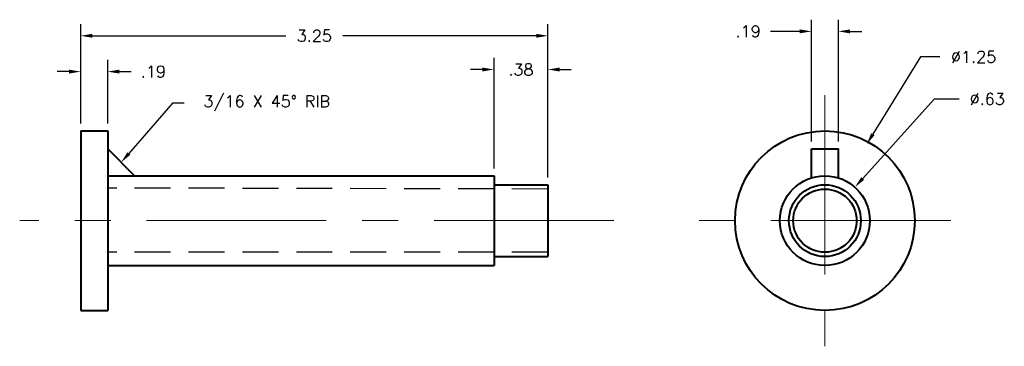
# Model space of a CAD drawing. Header units: inches. Extents: x 4.6 to 11.45, y 1.95 to 4.22.
import ezdxf

# ---------------------------------------------------------------- set-up
doc = ezdxf.new("R2010")
doc.units = ezdxf.units.IN
doc.header["$MEASUREMENT"] = 0
doc.linetypes.add('CENTER', pattern=[2, 1.25, -0.25, 0.25, -0.25])
doc.linetypes.add('HIDDEN', pattern=[0.375, 0.25, -0.125])
doc.layers.get('Defpoints').update_dxf_attribs({"color": 250})
for name, color, linetype, lineweight in [('CEN', 250, 'CENTER', 13), ('DIM', 250, 'Continuous', 13), ('HID', 250, 'HIDDEN', 25), ('OBJ', 250, 'Continuous', 40)]:
    doc.layers.add(name, color=color, linetype=linetype, lineweight=lineweight)
doc.styles.add('ROMANS', font='romans.shx')
doc.dimstyles.new('dim1', dxfattribs={"dimscale": 0, "dimtxt": 0.1, "dimasz": 0.1, "dimexe": 0.1, "dimexo": 0.0625, "dimgap": 0.09, "dimtad": 0, "dimtih": 1, "dimtoh": 1, "dimzin": 0, "dimdsep": 46, "dimtxsty": 'ROMANS', "dimcen": 0, "dimadec": 0, "dimazin": 0, "dimtfac": 1, "dimtofl": 0, "dimtmove": 0, "dimatfit": 3, "dimfxl": 1, "dimtolj": 1, "dimtzin": 0, "dimarcsym": 0})

# ---------------------------------------------------------------- blocks, each defined once
blk = doc.blocks.new('*D1')
at = {"layer": 'Defpoints', "color": 0, "transparency": 16777216}
for p in [(5.2152, 3.8618), (5.0277, 3.449), (5.2152, 3.449)]:
    blk.add_point(p, dxfattribs=at)
at = {"layer": 'DIM', "color": 0, "lineweight": -2, "transparency": 16777216}
for p, q in [((5.0277, 3.4999), (5.0277, 3.9432)), ((5.2152, 3.4999), (5.2152, 3.9432)), ((4.9462, 3.8618), (4.8648, 3.8618)), ((5.2966, 3.8618), (5.3781, 3.8618))]:
    blk.add_line(p, q, dxfattribs=at)
at = {"layer": 'DIM', "color": 0, "transparency": 16777216}
for points in [[(4.9462, 3.8753), (4.9462, 3.8482), (5.0277, 3.8618)], [(5.2966, 3.8753), (5.2966, 3.8482), (5.2152, 3.8618)]]:
    blk.add_solid(points, dxfattribs=at)
at = {"layer": 'DIM', "color": 0, "transparency": 16777216, "insert": (5.5328, 3.8618), "char_height": 0.08144, "attachment_point": 5, "style": 'ROMANS'}
blk.add_mtext('\\A1;.19', dxfattribs=at)
blk = doc.blocks.new('*D2')
at = {"layer": 'Defpoints', "color": 0, "transparency": 16777216}
for p in [(8.2777, 3.8764), (7.9027, 3.1365), (8.2777, 3.074)]:
    blk.add_point(p, dxfattribs=at)
at = {"layer": 'DIM', "color": 0, "lineweight": -2, "transparency": 16777216}
for p, q in [((7.9027, 3.1874), (7.9027, 3.9579)), ((8.2777, 3.1249), (8.2777, 3.9579)), ((7.8212, 3.8764), (7.7398, 3.8764)), ((8.3591, 3.8764), (8.4406, 3.8764))]:
    blk.add_line(p, q, dxfattribs=at)
at = {"layer": 'DIM', "color": 0, "transparency": 16777216}
for points in [[(7.8212, 3.89), (7.8212, 3.8629), (7.9027, 3.8764)], [(8.3591, 3.89), (8.3591, 3.8629), (8.2777, 3.8764)]]:
    blk.add_solid(points, dxfattribs=at)
at = {"layer": 'DIM', "color": 0, "transparency": 16777216, "insert": (8.0902, 3.8764), "char_height": 0.08144, "attachment_point": 5, "style": 'ROMANS'}
blk.add_mtext('\\A1;.38', dxfattribs=at)
blk = doc.blocks.new('*D3')
at = {"layer": 'Defpoints', "color": 0, "transparency": 16777216}
for p in [(8.2777, 4.1113), (5.0277, 3.449), (8.2777, 3.074)]:
    blk.add_point(p, dxfattribs=at)
at = {"layer": 'DIM', "color": 0, "lineweight": -2, "transparency": 16777216}
for p, q in [((5.0277, 3.4999), (5.0277, 4.1927)), ((8.2777, 3.1249), (8.2777, 4.1927)), ((5.1091, 4.1113), (6.4553, 4.1113)), ((8.1962, 4.1113), (6.8501, 4.1113))]:
    blk.add_line(p, q, dxfattribs=at)
at = {"layer": 'DIM', "color": 0, "transparency": 16777216}
for points in [[(5.1091, 4.1249), (5.1091, 4.0977), (5.0277, 4.1113)], [(8.1962, 4.1249), (8.1962, 4.0977), (8.2777, 4.1113)]]:
    blk.add_solid(points, dxfattribs=at)
at = {"layer": 'DIM', "color": 0, "transparency": 16777216, "insert": (6.6527, 4.1113), "char_height": 0.08144, "attachment_point": 5, "style": 'ROMANS'}
blk.add_mtext('\\A1;3.25', dxfattribs=at)
blk = doc.blocks.new('*D4')
at = {"layer": 'Defpoints', "color": 0, "transparency": 16777216}
for p in [(10.4132, 3.0567), (9.996, 2.5913)]:
    blk.add_point(p, dxfattribs=at)
at = {"layer": 'DIM', "color": 0, "lineweight": -2, "transparency": 16777216}
for p, q in [((10.9641, 3.671), (10.4676, 3.1173)), ((11.1389, 3.671), (10.9641, 3.671))]:
    blk.add_line(p, q, dxfattribs=at)
at = {"layer": 'DIM', "color": 0, "transparency": 16777216}
blk.add_solid([(10.4575, 3.1264), (10.4777, 3.1082), (10.4132, 3.0567)], dxfattribs=at)
at = {"layer": 'DIM', "color": 0, "transparency": 16777216, "insert": (11.3344, 3.671), "char_height": 0.08144, "attachment_point": 5, "style": 'ROMANS'}
blk.add_mtext('\\A1;%%C.63', dxfattribs=at)
blk = doc.blocks.new('*D5')
at = {"layer": 'Defpoints', "color": 0, "transparency": 16777216}
for p in [(10.4956, 3.3565), (9.8412, 2.2915)]:
    blk.add_point(p, dxfattribs=at)
at = {"layer": 'DIM', "color": 0, "lineweight": -2, "transparency": 16777216}
for p, q in [((10.8691, 3.9645), (10.5382, 3.4259)), ((11.0052, 3.9645), (10.8691, 3.9645))]:
    blk.add_line(p, q, dxfattribs=at)
at = {"layer": 'DIM', "color": 0, "transparency": 16777216}
blk.add_solid([(10.5266, 3.433), (10.5498, 3.4188), (10.4956, 3.3565)], dxfattribs=at)
at = {"layer": 'DIM', "color": 0, "transparency": 16777216, "insert": (11.2394, 3.9645), "char_height": 0.08144, "attachment_point": 5, "style": 'ROMANS'}
blk.add_mtext('\\A1;∅1.25', dxfattribs=at)
blk = doc.blocks.new('*D6')
at = {"layer": 'Defpoints', "color": 0, "transparency": 16777216}
for p in [(5.3089, 3.2302), (4.6699, 2.4944)]:
    blk.add_point(p, dxfattribs=at)
at = {"layer": 'DIM', "color": 0, "lineweight": -2, "transparency": 16777216}
for p, q in [((5.6662, 3.6416), (5.3623, 3.2917)), ((5.7476, 3.6416), (5.6662, 3.6416))]:
    blk.add_line(p, q, dxfattribs=at)
at = {"layer": 'DIM', "color": 0, "transparency": 16777216}
blk.add_solid([(5.3521, 3.3006), (5.3726, 3.2828), (5.3089, 3.2302)], dxfattribs=at)
at = {"layer": 'DIM', "color": 0, "transparency": 16777216, "insert": (6.3212, 3.6416), "char_height": 0.081441, "attachment_point": 5, "style": 'ROMANS'}
blk.add_mtext('\\A1;3/16 X 45° RIB', dxfattribs=at)
blk = doc.blocks.new('*D7')
at = {"layer": 'Defpoints', "color": 0, "transparency": 16777216}
for p in [(10.2983, 4.1421), (10.1108, 3.324), (10.2983, 3.324)]:
    blk.add_point(p, dxfattribs=at)
at = {"layer": 'DIM', "color": 0, "lineweight": -2, "transparency": 16777216}
for p, q in [((10.1108, 3.3749), (10.1108, 4.2235)), ((10.2983, 3.3749), (10.2983, 4.2235)), ((10.0294, 4.1421), (9.8256, 4.1421)), ((10.3798, 4.1421), (10.4612, 4.1421))]:
    blk.add_line(p, q, dxfattribs=at)
at = {"layer": 'DIM', "color": 0, "transparency": 16777216}
for points in [[(10.0294, 4.1557), (10.0294, 4.1285), (10.1108, 4.1421)], [(10.3798, 4.1557), (10.3798, 4.1285), (10.2983, 4.1421)]]:
    blk.add_solid(points, dxfattribs=at)
at = {"layer": 'DIM', "color": 0, "transparency": 16777216, "insert": (9.6708, 4.1421), "char_height": 0.08144, "attachment_point": 5, "style": 'ROMANS'}
blk.add_mtext('\\A1;.19', dxfattribs=at)

msp = doc.modelspace()

# ---------------------------------------------------------------- linework, layer by layer
at = {"layer": 'CEN'}
for p, q in [((10.2046, 3.699), (10.2046, 1.949)), ((8.7359, 2.824), (4.603, 2.824)), ((11.0796, 2.824), (9.3296, 2.824))]:
    msp.add_line(p, q, dxfattribs=at)
at = {"layer": 'HID'}
for p, q in [((8.2777, 3.0442), (5.2152, 3.0512)), ((8.2777, 2.6037), (5.2152, 2.6045))]:
    msp.add_line(p, q, dxfattribs=at)
at = {"layer": 'OBJ'}
for p, q in [((5.0277, 3.449), (5.0277, 2.199)), ((5.0277, 3.449), (5.2152, 3.449)), ((5.2152, 3.449), (5.2152, 2.199)), ((5.2152, 3.324), (5.4027, 3.1365)), ((10.1108, 3.1221), (10.1108, 3.324)), ((10.1108, 3.324), (10.2983, 3.324)), ((10.2983, 3.1221), (10.2983, 3.324)), ((5.2152, 3.1365), (7.9027, 3.1365)), ((7.9027, 3.1365), (7.9027, 2.5115)), ((7.9027, 3.074), (8.2777, 3.074)), ((8.2777, 3.074), (8.2777, 2.574)), ((7.9027, 2.574), (8.2777, 2.574)), ((5.2152, 2.5115), (7.9027, 2.5115)), ((5.0277, 2.199), (5.2152, 2.199))]:
    msp.add_line(p, q, dxfattribs=at)
for radius in [0.625, 0.3125, 0.25]:
    msp.add_circle((10.2046, 2.824), radius, dxfattribs=at)
at = {"layer": 'OBJ', "ltscale": 0.5}
msp.add_circle((10.2046, 2.824), 0.2203, dxfattribs=at)

# ---------------------------------------------------------------- dimensions: what is measured, and where the dimension line sits
at = {"layer": 'DIM'}
dim = msp.add_linear_dim(base=(8.2777, 4.1113), p1=(5.0277, 3.449), p2=(8.2777, 3.074), dimstyle='dim1', override={"dimscale": 0.814409}, dxfattribs=at)
dim.commit()
dim.dimension.update_dxf_attribs({"geometry": '*D3', "text_midpoint": (6.6527, 4.1113)})
dim = msp.add_linear_dim(base=(10.2983, 4.1421), p1=(10.1108, 3.324), p2=(10.2983, 3.324), text='.19', dimstyle='dim1', override={"dimscale": 0.814409}, dxfattribs=at)
dim.commit()
dim.dimension.update_dxf_attribs({"geometry": '*D7', "text_midpoint": (9.6708, 4.1421), "dimtype": 160})
dim = msp.add_diameter_dim_2p(p1=(9.8412, 2.2915), p2=(10.4956, 3.3565), dimstyle='dim1', override={"dimscale": 0.814409}, dxfattribs=at)
dim.commit()
dim.dimension.update_dxf_attribs({"geometry": '*D5', "text_midpoint": (11.2394, 3.9645), "dimtype": 163})
for base, p1, p2, text, picture, middle in [((5.2152, 3.8618), (5.0277, 3.449), (5.2152, 3.449), '.19', '*D1', (5.5328, 3.8618)), ((8.2777, 3.8764), (7.9027, 3.1365), (8.2777, 3.074), '.38', '*D2', (8.0902, 3.8764))]:
    dim = msp.add_linear_dim(base=base, p1=p1, p2=p2, text=text, dimstyle='dim1', override={"dimscale": 0.814409}, dxfattribs=at)
    dim.commit()
    dim.dimension.update_dxf_attribs({"geometry": picture, "text_midpoint": middle})
dim = msp.add_radius_dim(center=(4.6699, 2.4944), mpoint=(5.3089, 3.2302), text='3/16 X 45° RIB', dimstyle='dim1', override={"dimscale": 0.814409}, dxfattribs=at)
dim.commit()
dim.dimension.update_dxf_attribs({"geometry": '*D6', "text_midpoint": (6.3212, 3.6416), "dimtype": 164})
dim = msp.add_diameter_dim_2p(p1=(9.996, 2.5913), p2=(10.4132, 3.0567), text='%%C.63', dimstyle='dim1', override={"dimscale": 0.814409}, dxfattribs=at)
dim.commit()
dim.dimension.update_dxf_attribs({"geometry": '*D4', "text_midpoint": (11.3344, 3.671), "dimtype": 163})

doc.saveas('drawing.dxf')
